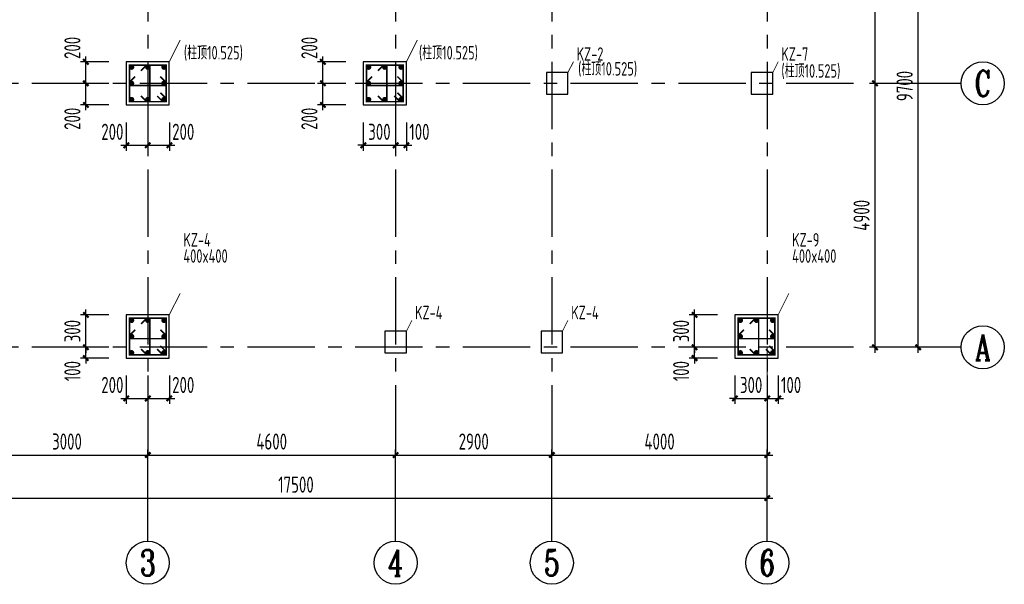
# Model space of a CAD drawing. Extents: x 4550910 to 19796140, y 148416 to 4611575.
# Tile 28 of 49: x 9702205 to 9720483, y 2199719 to 2210201. Entities that reach past the tile are written whole.
import ezdxf
from ezdxf.enums import TextEntityAlignment as Align

# ---------------------------------------------------------------- set-up
doc = ezdxf.new("R2010")
doc.units = 0
doc.header["$LTSCALE"] = 1000
doc.linetypes.add('CENTER', pattern=[2, 1.25, -0.25, 0.25, -0.25])
doc.layers.get('0').update_dxf_attribs({"linetype": 'CONTINUOUS'})
doc.layers.get('Defpoints').update_dxf_attribs({"linetype": 'CONTINUOUS'})
for name, color, linetype in [('AXIS', 8, 'CENTER'), ('AXIS_DIM', 3, 'CONTINUOUS'), ('AXIS_NUM', 7, 'CONTINUOUS'), ('COLU', 7, 'CONTINUOUS')]:
    doc.layers.add(name, color=color, linetype=linetype)
for name, color, linetype, lineweight in [('COLU_DE_REIND', 1, 'CONTINUOUS', 0), ('COLU_DE_REINL', 1, 'CONTINUOUS', 0), ('COLU_DIM', 3, 'CONTINUOUS', 0), ('COLU_TEXT_JZ', 7, 'CONTINUOUS', 0), ('FLOOR', 7, 'CONTINUOUS', 0)]:
    doc.layers.add(name, color=color, linetype=linetype, lineweight=lineweight)
doc.styles.add('TSSD_Axis', font='Complex.shx', dxfattribs={"width": 0.7, "bigfont": 'hztxt.shx'})
doc.styles.add('TSSD_Dimension', font='Tssdeng.shx', dxfattribs={"width": 0.7, "bigfont": 'hztxt.shx'})
doc.styles.add('TSSD_Rein', font='Tssdeng.shx', dxfattribs={"width": 0.7, "bigfont": 'hztxt.shx'})
doc.dimstyles.new('TSSD_100_100', dxfattribs={"dimtxt": 300, "dimasz": 100, "dimexe": 100, "dimexo": 250, "dimgap": 100, "dimtad": 1, "dimdec": 0, "dimzin": 0, "dimdsep": 46, "dimtxsty": 'TSSD_Dimension', "dimblk": 'ARCHTICK', "dimcen": 0, "dimdle": 100, "dimclrt": 7, "dimadec": 0, "dimazin": 0, "dimtfac": 1, "dimtdec": 0, "dimtix": 1, "dimtmove": 2, "dimatfit": 3, "dimfxl": 0, "dimtolj": 1, "dimtzin": 0, "dimarcsym": 0})
doc.dimstyles.new('TSSD_50_100', dxfattribs={"dimtxt": 300, "dimasz": 100, "dimexe": 100, "dimexo": 250, "dimgap": 100, "dimtad": 1, "dimdec": 0, "dimlfac": 0.5, "dimzin": 0, "dimdsep": 46, "dimtxsty": 'TSSD_Dimension', "dimblk": 'ARCHTICK', "dimblk1": 'ARCHTICK', "dimblk2": 'ARCHTICK', "dimcen": 0, "dimdle": 100, "dimclrt": 7, "dimadec": 0, "dimazin": 0, "dimtfac": 1, "dimtdec": 0, "dimtix": 1, "dimtmove": 2, "dimatfit": 3, "dimfxl": 0, "dimtolj": 1, "dimtzin": 0, "dimarcsym": 0})

# ---------------------------------------------------------------- blocks, each defined once
blk = doc.blocks.new('_ArchTick')
at = {"color": 0, "linetype": 'ByBlock', "const_width": 0.4}
blk.add_lwpolyline([(-0.5, -0.5), (0.5, 0.5)], dxfattribs=at)
blk = doc.blocks.new('*D77')
at = {"layer": 'COLU_DIM', "color": 0, "lineweight": -2, "transparency": 16777216}
for p, q in [((9703433, 2204119), (9703433, 2204219)), ((9703858, 2204119), (9703333, 2204119)), ((9703433, 2203919), (9703433, 2204119)), ((9703858, 2203919), (9703333, 2203919)), ((9703433, 2203919), (9703433, 2203819))]:
    blk.add_line(p, q, dxfattribs=at)
at = {"layer": 'Defpoints', "color": 0, "transparency": 16777216}
for p in [(9703433, 2204119), (9704108, 2204119), (9704108, 2203919)]:
    blk.add_point(p, dxfattribs=at)
at = {"layer": 'COLU_DIM', "color": 0, "lineweight": -2, "transparency": 16777216, "xscale": 100, "yscale": 100, "zscale": 100}
for p, rotation in [((9703433, 2204119), 270), ((9703433, 2203919), 90)]:
    blk.add_blockref('_ArchTick', p, dxfattribs=dict(at, rotation=rotation))
at = {"layer": 'COLU_DIM', "color": 7, "transparency": 16777216, "insert": (9703183, 2203677), "char_height": 300, "attachment_point": 5, "rotation": 90, "style": 'TSSD_Dimension'}
blk.add_mtext('\\A1;100', dxfattribs=at)
blk = doc.blocks.new('*D78')
at = {"layer": 'COLU_DIM', "color": 0, "lineweight": -2, "transparency": 16777216}
for p, q in [((9703858, 2204719), (9703333, 2204719)), ((9703433, 2204719), (9703433, 2204819)), ((9703433, 2204119), (9703433, 2204719)), ((9703858, 2204119), (9703333, 2204119)), ((9703433, 2204119), (9703433, 2204019))]:
    blk.add_line(p, q, dxfattribs=at)
at = {"layer": 'Defpoints', "color": 0, "transparency": 16777216}
for p in [(9703433, 2204719), (9704108, 2204719), (9704108, 2204119)]:
    blk.add_point(p, dxfattribs=at)
at = {"layer": 'COLU_DIM', "color": 0, "lineweight": -2, "transparency": 16777216, "xscale": 100, "yscale": 100, "zscale": 100}
for p, rotation in [((9703433, 2204719), 270), ((9703433, 2204119), 90)]:
    blk.add_blockref('_ArchTick', p, dxfattribs=dict(at, rotation=rotation))
at = {"layer": 'COLU_DIM', "color": 7, "transparency": 16777216, "insert": (9703183, 2204419), "char_height": 300, "attachment_point": 5, "rotation": 90, "style": 'TSSD_Dimension'}
blk.add_mtext('\\A1;300', dxfattribs=at)
blk = doc.blocks.new('*D79')
at = {"layer": 'COLU_DIM', "color": 0, "lineweight": -2, "transparency": 16777216}
for p, q in [((9704183, 2203594), (9704183, 2203069)), ((9704583, 2203594), (9704583, 2203069)), ((9704083, 2203169), (9704683, 2203169))]:
    blk.add_line(p, q, dxfattribs=at)
at = {"layer": 'Defpoints', "color": 0, "transparency": 16777216}
for p in [(9704183, 2203844), (9704583, 2203844), (9704583, 2203169)]:
    blk.add_point(p, dxfattribs=at)
at = {"layer": 'COLU_DIM', "color": 0, "lineweight": -2, "transparency": 16777216, "xscale": 100, "yscale": 100, "zscale": 100, "rotation": 180}
blk.add_blockref('_ArchTick', (9704183, 2203169), dxfattribs=at)
at = {"layer": 'COLU_DIM', "color": 0, "lineweight": -2, "transparency": 16777216, "xscale": 100, "yscale": 100, "zscale": 100}
blk.add_blockref('_ArchTick', (9704583, 2203169), dxfattribs=at)
at = {"layer": 'COLU_DIM', "color": 7, "transparency": 16777216, "insert": (9703925, 2203419), "char_height": 300, "attachment_point": 5, "style": 'TSSD_Dimension'}
blk.add_mtext('\\A1;200', dxfattribs=at)
blk = doc.blocks.new('*D80')
at = {"layer": 'COLU_DIM', "color": 0, "lineweight": -2, "transparency": 16777216}
for p, q in [((9704583, 2203594), (9704583, 2203069)), ((9704983, 2203594), (9704983, 2203069)), ((9704483, 2203169), (9705083, 2203169))]:
    blk.add_line(p, q, dxfattribs=at)
at = {"layer": 'Defpoints', "color": 0, "transparency": 16777216}
for p in [(9704583, 2203844), (9704983, 2203844), (9704983, 2203169)]:
    blk.add_point(p, dxfattribs=at)
at = {"layer": 'COLU_DIM', "color": 0, "lineweight": -2, "transparency": 16777216, "xscale": 100, "yscale": 100, "zscale": 100, "rotation": 180}
blk.add_blockref('_ArchTick', (9704583, 2203169), dxfattribs=at)
at = {"layer": 'COLU_DIM', "color": 0, "lineweight": -2, "transparency": 16777216, "xscale": 100, "yscale": 100, "zscale": 100}
blk.add_blockref('_ArchTick', (9704983, 2203169), dxfattribs=at)
at = {"layer": 'COLU_DIM', "color": 7, "transparency": 16777216, "insert": (9705241, 2203419), "char_height": 300, "attachment_point": 5, "style": 'TSSD_Dimension'}
blk.add_mtext('\\A1;200', dxfattribs=at)
blk = doc.blocks.new('*D81')
at = {"layer": 'COLU_DIM', "color": 0, "lineweight": -2, "transparency": 16777216}
for p, q in [((9703433, 2208519), (9703433, 2209119)), ((9703858, 2209019), (9703333, 2209019)), ((9703858, 2208619), (9703333, 2208619))]:
    blk.add_line(p, q, dxfattribs=at)
at = {"layer": 'Defpoints', "color": 0, "transparency": 16777216}
for p in [(9703433, 2209019), (9704108, 2209019), (9704108, 2208619)]:
    blk.add_point(p, dxfattribs=at)
at = {"layer": 'COLU_DIM', "color": 0, "lineweight": -2, "transparency": 16777216, "xscale": 100, "yscale": 100, "zscale": 100}
for p, rotation in [((9703433, 2209019), 90), ((9703433, 2208619), 270)]:
    blk.add_blockref('_ArchTick', p, dxfattribs=dict(at, rotation=rotation))
at = {"layer": 'COLU_DIM', "color": 7, "transparency": 16777216, "insert": (9703183, 2208361), "char_height": 300, "attachment_point": 5, "rotation": 90, "style": 'TSSD_Dimension'}
blk.add_mtext('\\A1;200', dxfattribs=at)
blk = doc.blocks.new('*D82')
at = {"layer": 'COLU_DIM', "color": 0, "lineweight": -2, "transparency": 16777216}
for p, q in [((9703433, 2208919), (9703433, 2209519)), ((9703858, 2209419), (9703333, 2209419)), ((9703858, 2209019), (9703333, 2209019))]:
    blk.add_line(p, q, dxfattribs=at)
at = {"layer": 'Defpoints', "color": 0, "transparency": 16777216}
for p in [(9703433, 2209419), (9704108, 2209419), (9704108, 2209019)]:
    blk.add_point(p, dxfattribs=at)
at = {"layer": 'COLU_DIM', "color": 0, "lineweight": -2, "transparency": 16777216, "xscale": 100, "yscale": 100, "zscale": 100}
for p, rotation in [((9703433, 2209419), 90), ((9703433, 2209019), 270)]:
    blk.add_blockref('_ArchTick', p, dxfattribs=dict(at, rotation=rotation))
at = {"layer": 'COLU_DIM', "color": 7, "transparency": 16777216, "insert": (9703183, 2209677), "char_height": 300, "attachment_point": 5, "rotation": 90, "style": 'TSSD_Dimension'}
blk.add_mtext('\\A1;200', dxfattribs=at)
blk = doc.blocks.new('*D83')
at = {"layer": 'COLU_DIM', "color": 0, "lineweight": -2, "transparency": 16777216}
for p, q in [((9704183, 2208294), (9704183, 2207769)), ((9704583, 2208294), (9704583, 2207769)), ((9704083, 2207869), (9704683, 2207869))]:
    blk.add_line(p, q, dxfattribs=at)
at = {"layer": 'Defpoints', "color": 0, "transparency": 16777216}
for p in [(9704183, 2208544), (9704583, 2208544), (9704583, 2207869)]:
    blk.add_point(p, dxfattribs=at)
at = {"layer": 'COLU_DIM', "color": 0, "lineweight": -2, "transparency": 16777216, "xscale": 100, "yscale": 100, "zscale": 100, "rotation": 180}
blk.add_blockref('_ArchTick', (9704183, 2207869), dxfattribs=at)
at = {"layer": 'COLU_DIM', "color": 0, "lineweight": -2, "transparency": 16777216, "xscale": 100, "yscale": 100, "zscale": 100}
blk.add_blockref('_ArchTick', (9704583, 2207869), dxfattribs=at)
at = {"layer": 'COLU_DIM', "color": 7, "transparency": 16777216, "insert": (9703925, 2208119), "char_height": 300, "attachment_point": 5, "style": 'TSSD_Dimension'}
blk.add_mtext('\\A1;200', dxfattribs=at)
blk = doc.blocks.new('*D84')
at = {"layer": 'COLU_DIM', "color": 0, "lineweight": -2, "transparency": 16777216}
for p, q in [((9704583, 2208294), (9704583, 2207769)), ((9704983, 2208294), (9704983, 2207769)), ((9704483, 2207869), (9705083, 2207869))]:
    blk.add_line(p, q, dxfattribs=at)
at = {"layer": 'Defpoints', "color": 0, "transparency": 16777216}
for p in [(9704583, 2208544), (9704983, 2208544), (9704983, 2207869)]:
    blk.add_point(p, dxfattribs=at)
at = {"layer": 'COLU_DIM', "color": 0, "lineweight": -2, "transparency": 16777216, "xscale": 100, "yscale": 100, "zscale": 100, "rotation": 180}
blk.add_blockref('_ArchTick', (9704583, 2207869), dxfattribs=at)
at = {"layer": 'COLU_DIM', "color": 0, "lineweight": -2, "transparency": 16777216, "xscale": 100, "yscale": 100, "zscale": 100}
blk.add_blockref('_ArchTick', (9704983, 2207869), dxfattribs=at)
at = {"layer": 'COLU_DIM', "color": 7, "transparency": 16777216, "insert": (9705241, 2208119), "char_height": 300, "attachment_point": 5, "style": 'TSSD_Dimension'}
blk.add_mtext('\\A1;200', dxfattribs=at)
blk = doc.blocks.new('*D89')
at = {"layer": 'COLU_DIM', "color": 0, "lineweight": -2, "transparency": 16777216}
for p, q in [((9707833, 2208519), (9707833, 2209119)), ((9708258, 2209019), (9707733, 2209019)), ((9708258, 2208619), (9707733, 2208619))]:
    blk.add_line(p, q, dxfattribs=at)
at = {"layer": 'Defpoints', "color": 0, "transparency": 16777216}
for p in [(9707833, 2209019), (9708508, 2209019), (9708508, 2208619)]:
    blk.add_point(p, dxfattribs=at)
at = {"layer": 'COLU_DIM', "color": 0, "lineweight": -2, "transparency": 16777216, "xscale": 100, "yscale": 100, "zscale": 100}
for p, rotation in [((9707833, 2209019), 90), ((9707833, 2208619), 270)]:
    blk.add_blockref('_ArchTick', p, dxfattribs=dict(at, rotation=rotation))
at = {"layer": 'COLU_DIM', "color": 7, "transparency": 16777216, "insert": (9707583, 2208361), "char_height": 300, "attachment_point": 5, "rotation": 90, "style": 'TSSD_Dimension'}
blk.add_mtext('\\A1;200', dxfattribs=at)
blk = doc.blocks.new('*D90')
at = {"layer": 'COLU_DIM', "color": 0, "lineweight": -2, "transparency": 16777216}
for p, q in [((9707833, 2208919), (9707833, 2209519)), ((9708258, 2209419), (9707733, 2209419)), ((9708258, 2209019), (9707733, 2209019))]:
    blk.add_line(p, q, dxfattribs=at)
at = {"layer": 'Defpoints', "color": 0, "transparency": 16777216}
for p in [(9707833, 2209419), (9708508, 2209419), (9708508, 2209019)]:
    blk.add_point(p, dxfattribs=at)
at = {"layer": 'COLU_DIM', "color": 0, "lineweight": -2, "transparency": 16777216, "xscale": 100, "yscale": 100, "zscale": 100}
for p, rotation in [((9707833, 2209419), 90), ((9707833, 2209019), 270)]:
    blk.add_blockref('_ArchTick', p, dxfattribs=dict(at, rotation=rotation))
at = {"layer": 'COLU_DIM', "color": 7, "transparency": 16777216, "insert": (9707583, 2209677), "char_height": 300, "attachment_point": 5, "rotation": 90, "style": 'TSSD_Dimension'}
blk.add_mtext('\\A1;200', dxfattribs=at)
blk = doc.blocks.new('*D91')
at = {"layer": 'COLU_DIM', "color": 0, "lineweight": -2, "transparency": 16777216}
for p, q in [((9708583, 2208294), (9708583, 2207769)), ((9709183, 2208294), (9709183, 2207769)), ((9708583, 2207869), (9708483, 2207869)), ((9708583, 2207869), (9709183, 2207869)), ((9709183, 2207869), (9709283, 2207869))]:
    blk.add_line(p, q, dxfattribs=at)
at = {"layer": 'Defpoints', "color": 0, "transparency": 16777216}
for p in [(9708583, 2208544), (9709183, 2208544), (9709183, 2207869)]:
    blk.add_point(p, dxfattribs=at)
at = {"layer": 'COLU_DIM', "color": 0, "lineweight": -2, "transparency": 16777216, "xscale": 100, "yscale": 100, "zscale": 100}
blk.add_blockref('_ArchTick', (9708583, 2207869), dxfattribs=at)
at = {"layer": 'COLU_DIM', "color": 0, "lineweight": -2, "transparency": 16777216, "xscale": 100, "yscale": 100, "zscale": 100, "rotation": 180}
blk.add_blockref('_ArchTick', (9709183, 2207869), dxfattribs=at)
at = {"layer": 'COLU_DIM', "color": 7, "transparency": 16777216, "insert": (9708883, 2208119), "char_height": 300, "attachment_point": 5, "style": 'TSSD_Dimension'}
blk.add_mtext('\\A1;300', dxfattribs=at)
blk = doc.blocks.new('*D92')
at = {"layer": 'COLU_DIM', "color": 0, "lineweight": -2, "transparency": 16777216}
for p, q in [((9709183, 2208294), (9709183, 2207769)), ((9709383, 2208294), (9709383, 2207769)), ((9709083, 2207869), (9709483, 2207869))]:
    blk.add_line(p, q, dxfattribs=at)
at = {"layer": 'Defpoints', "color": 0, "transparency": 16777216}
for p in [(9709183, 2208544), (9709383, 2208544), (9709383, 2207869)]:
    blk.add_point(p, dxfattribs=at)
at = {"layer": 'COLU_DIM', "color": 0, "lineweight": -2, "transparency": 16777216, "xscale": 100, "yscale": 100, "zscale": 100, "rotation": 180}
blk.add_blockref('_ArchTick', (9709183, 2207869), dxfattribs=at)
at = {"layer": 'COLU_DIM', "color": 0, "lineweight": -2, "transparency": 16777216, "xscale": 100, "yscale": 100, "zscale": 100}
blk.add_blockref('_ArchTick', (9709383, 2207869), dxfattribs=at)
at = {"layer": 'COLU_DIM', "color": 7, "transparency": 16777216, "insert": (9709625, 2208119), "char_height": 300, "attachment_point": 5, "style": 'TSSD_Dimension'}
blk.add_mtext('\\A1;100', dxfattribs=at)
blk = doc.blocks.new('*D97')
at = {"layer": 'COLU_DIM', "color": 0, "lineweight": -2, "transparency": 16777216}
for p, q in [((9714733, 2204119), (9714733, 2204219)), ((9715158, 2204119), (9714633, 2204119)), ((9714733, 2203919), (9714733, 2204119)), ((9715158, 2203919), (9714633, 2203919)), ((9714733, 2203919), (9714733, 2203819))]:
    blk.add_line(p, q, dxfattribs=at)
at = {"layer": 'Defpoints', "color": 0, "transparency": 16777216}
for p in [(9714733, 2204119), (9715408, 2204119), (9715408, 2203919)]:
    blk.add_point(p, dxfattribs=at)
at = {"layer": 'COLU_DIM', "color": 0, "lineweight": -2, "transparency": 16777216, "xscale": 100, "yscale": 100, "zscale": 100}
for p, rotation in [((9714733, 2204119), 270), ((9714733, 2203919), 90)]:
    blk.add_blockref('_ArchTick', p, dxfattribs=dict(at, rotation=rotation))
at = {"layer": 'COLU_DIM', "color": 7, "transparency": 16777216, "insert": (9714483, 2203677), "char_height": 300, "attachment_point": 5, "rotation": 90, "style": 'TSSD_Dimension'}
blk.add_mtext('\\A1;100', dxfattribs=at)
blk = doc.blocks.new('*D98')
at = {"layer": 'COLU_DIM', "color": 0, "lineweight": -2, "transparency": 16777216}
for p, q in [((9715158, 2204719), (9714633, 2204719)), ((9714733, 2204719), (9714733, 2204819)), ((9714733, 2204119), (9714733, 2204719)), ((9715158, 2204119), (9714633, 2204119)), ((9714733, 2204119), (9714733, 2204019))]:
    blk.add_line(p, q, dxfattribs=at)
at = {"layer": 'Defpoints', "color": 0, "transparency": 16777216}
for p in [(9714733, 2204719), (9715408, 2204719), (9715408, 2204119)]:
    blk.add_point(p, dxfattribs=at)
at = {"layer": 'COLU_DIM', "color": 0, "lineweight": -2, "transparency": 16777216, "xscale": 100, "yscale": 100, "zscale": 100}
for p, rotation in [((9714733, 2204719), 270), ((9714733, 2204119), 90)]:
    blk.add_blockref('_ArchTick', p, dxfattribs=dict(at, rotation=rotation))
at = {"layer": 'COLU_DIM', "color": 7, "transparency": 16777216, "insert": (9714483, 2204419), "char_height": 300, "attachment_point": 5, "rotation": 90, "style": 'TSSD_Dimension'}
blk.add_mtext('\\A1;300', dxfattribs=at)
blk = doc.blocks.new('*D99')
at = {"layer": 'COLU_DIM', "color": 0, "lineweight": -2, "transparency": 16777216}
for p, q in [((9715483, 2203594), (9715483, 2203069)), ((9716083, 2203594), (9716083, 2203069)), ((9715483, 2203169), (9715383, 2203169)), ((9715483, 2203169), (9716083, 2203169)), ((9716083, 2203169), (9716183, 2203169))]:
    blk.add_line(p, q, dxfattribs=at)
at = {"layer": 'Defpoints', "color": 0, "transparency": 16777216}
for p in [(9715483, 2203844), (9716083, 2203844), (9716083, 2203169)]:
    blk.add_point(p, dxfattribs=at)
at = {"layer": 'COLU_DIM', "color": 0, "lineweight": -2, "transparency": 16777216, "xscale": 100, "yscale": 100, "zscale": 100}
blk.add_blockref('_ArchTick', (9715483, 2203169), dxfattribs=at)
at = {"layer": 'COLU_DIM', "color": 0, "lineweight": -2, "transparency": 16777216, "xscale": 100, "yscale": 100, "zscale": 100, "rotation": 180}
blk.add_blockref('_ArchTick', (9716083, 2203169), dxfattribs=at)
at = {"layer": 'COLU_DIM', "color": 7, "transparency": 16777216, "insert": (9715783, 2203419), "char_height": 300, "attachment_point": 5, "style": 'TSSD_Dimension'}
blk.add_mtext('\\A1;300', dxfattribs=at)
blk = doc.blocks.new('*D100')
at = {"layer": 'COLU_DIM', "color": 0, "lineweight": -2, "transparency": 16777216}
for p, q in [((9716083, 2203594), (9716083, 2203069)), ((9716283, 2203594), (9716283, 2203069)), ((9715983, 2203169), (9716383, 2203169))]:
    blk.add_line(p, q, dxfattribs=at)
at = {"layer": 'Defpoints', "color": 0, "transparency": 16777216}
for p in [(9716083, 2203844), (9716283, 2203844), (9716283, 2203169)]:
    blk.add_point(p, dxfattribs=at)
at = {"layer": 'COLU_DIM', "color": 0, "lineweight": -2, "transparency": 16777216, "xscale": 100, "yscale": 100, "zscale": 100, "rotation": 180}
blk.add_blockref('_ArchTick', (9716083, 2203169), dxfattribs=at)
at = {"layer": 'COLU_DIM', "color": 0, "lineweight": -2, "transparency": 16777216, "xscale": 100, "yscale": 100, "zscale": 100}
blk.add_blockref('_ArchTick', (9716283, 2203169), dxfattribs=at)
at = {"layer": 'COLU_DIM', "color": 7, "transparency": 16777216, "insert": (9716525, 2203419), "char_height": 300, "attachment_point": 5, "style": 'TSSD_Dimension'}
blk.add_mtext('\\A1;100', dxfattribs=at)
blk = doc.blocks.new('*D102')
at = {"layer": 'AXIS_DIM', "color": 0, "lineweight": -2, "transparency": 16777216}
for p, q in [((9701483, 2202119), (9704683, 2202119)), ((9701583, 2201869), (9701583, 2202219)), ((9704583, 2201869), (9704583, 2202219))]:
    blk.add_line(p, q, dxfattribs=at)
at = {"layer": 'Defpoints', "color": 0, "transparency": 16777216}
for p in [(9704583, 2202119), (9701583, 2201619), (9704583, 2201619)]:
    blk.add_point(p, dxfattribs=at)
at = {"layer": 'AXIS_DIM', "color": 0, "lineweight": -2, "transparency": 16777216, "xscale": 100, "yscale": 100, "zscale": 100, "rotation": 180}
blk.add_blockref('_ArchTick', (9701583, 2202119), dxfattribs=at)
at = {"layer": 'AXIS_DIM', "color": 0, "lineweight": -2, "transparency": 16777216, "xscale": 100, "yscale": 100, "zscale": 100}
blk.add_blockref('_ArchTick', (9704583, 2202119), dxfattribs=at)
at = {"layer": 'AXIS_DIM', "color": 7, "transparency": 16777216, "insert": (9703083, 2202369), "char_height": 300, "attachment_point": 5, "style": 'TSSD_Dimension'}
blk.add_mtext('\\A1;3000', dxfattribs=at)
blk = doc.blocks.new('*D103')
at = {"layer": 'AXIS_DIM', "color": 0, "lineweight": -2, "transparency": 16777216}
for p, q in [((9704483, 2202119), (9709283, 2202119)), ((9704583, 2201869), (9704583, 2202219)), ((9709183, 2201869), (9709183, 2202219))]:
    blk.add_line(p, q, dxfattribs=at)
at = {"layer": 'Defpoints', "color": 0, "transparency": 16777216}
for p in [(9709183, 2202119), (9704583, 2201619), (9709183, 2201619)]:
    blk.add_point(p, dxfattribs=at)
at = {"layer": 'AXIS_DIM', "color": 0, "lineweight": -2, "transparency": 16777216, "xscale": 100, "yscale": 100, "zscale": 100, "rotation": 180}
blk.add_blockref('_ArchTick', (9704583, 2202119), dxfattribs=at)
at = {"layer": 'AXIS_DIM', "color": 0, "lineweight": -2, "transparency": 16777216, "xscale": 100, "yscale": 100, "zscale": 100}
blk.add_blockref('_ArchTick', (9709183, 2202119), dxfattribs=at)
at = {"layer": 'AXIS_DIM', "color": 7, "transparency": 16777216, "insert": (9706883, 2202369), "char_height": 300, "attachment_point": 5, "style": 'TSSD_Dimension'}
blk.add_mtext('\\A1;4600', dxfattribs=at)
blk = doc.blocks.new('*D104')
at = {"layer": 'AXIS_DIM', "color": 0, "lineweight": -2, "transparency": 16777216}
for p, q in [((9709083, 2202119), (9712183, 2202119)), ((9709183, 2201869), (9709183, 2202219)), ((9712083, 2201869), (9712083, 2202219))]:
    blk.add_line(p, q, dxfattribs=at)
at = {"layer": 'Defpoints', "color": 0, "transparency": 16777216}
for p in [(9712083, 2202119), (9709183, 2201619), (9712083, 2201619)]:
    blk.add_point(p, dxfattribs=at)
at = {"layer": 'AXIS_DIM', "color": 0, "lineweight": -2, "transparency": 16777216, "xscale": 100, "yscale": 100, "zscale": 100, "rotation": 180}
blk.add_blockref('_ArchTick', (9709183, 2202119), dxfattribs=at)
at = {"layer": 'AXIS_DIM', "color": 0, "lineweight": -2, "transparency": 16777216, "xscale": 100, "yscale": 100, "zscale": 100}
blk.add_blockref('_ArchTick', (9712083, 2202119), dxfattribs=at)
at = {"layer": 'AXIS_DIM', "color": 7, "transparency": 16777216, "insert": (9710633, 2202369), "char_height": 300, "attachment_point": 5, "style": 'TSSD_Dimension'}
blk.add_mtext('\\A1;2900', dxfattribs=at)
blk = doc.blocks.new('*D105')
at = {"layer": 'AXIS_DIM', "color": 0, "lineweight": -2, "transparency": 16777216}
for p, q in [((9711983, 2202119), (9716183, 2202119)), ((9712083, 2201869), (9712083, 2202219)), ((9716083, 2201869), (9716083, 2202219))]:
    blk.add_line(p, q, dxfattribs=at)
at = {"layer": 'Defpoints', "color": 0, "transparency": 16777216}
for p in [(9716083, 2202119), (9712083, 2201619), (9716083, 2201619)]:
    blk.add_point(p, dxfattribs=at)
at = {"layer": 'AXIS_DIM', "color": 0, "lineweight": -2, "transparency": 16777216, "xscale": 100, "yscale": 100, "zscale": 100, "rotation": 180}
blk.add_blockref('_ArchTick', (9712083, 2202119), dxfattribs=at)
at = {"layer": 'AXIS_DIM', "color": 0, "lineweight": -2, "transparency": 16777216, "xscale": 100, "yscale": 100, "zscale": 100}
blk.add_blockref('_ArchTick', (9716083, 2202119), dxfattribs=at)
at = {"layer": 'AXIS_DIM', "color": 7, "transparency": 16777216, "insert": (9714083, 2202369), "char_height": 300, "attachment_point": 5, "style": 'TSSD_Dimension'}
blk.add_mtext('\\A1;4000', dxfattribs=at)
blk = doc.blocks.new('*D106')
at = {"layer": 'AXIS_DIM', "color": 0, "lineweight": -2, "transparency": 16777216}
for p, q in [((9698583, 2201069), (9698583, 2201419)), ((9716083, 2201069), (9716083, 2201419)), ((9698483, 2201319), (9716183, 2201319))]:
    blk.add_line(p, q, dxfattribs=at)
at = {"layer": 'Defpoints', "color": 0, "transparency": 16777216}
for p in [(9716083, 2201319), (9698583, 2200819), (9716083, 2200819)]:
    blk.add_point(p, dxfattribs=at)
at = {"layer": 'AXIS_DIM', "color": 0, "lineweight": -2, "transparency": 16777216, "xscale": 100, "yscale": 100, "zscale": 100, "rotation": 180}
blk.add_blockref('_ArchTick', (9698583, 2201319), dxfattribs=at)
at = {"layer": 'AXIS_DIM', "color": 0, "lineweight": -2, "transparency": 16777216, "xscale": 100, "yscale": 100, "zscale": 100}
blk.add_blockref('_ArchTick', (9716083, 2201319), dxfattribs=at)
at = {"layer": 'AXIS_DIM', "color": 7, "transparency": 16777216, "insert": (9707333, 2201569), "char_height": 300, "attachment_point": 5, "style": 'TSSD_Dimension'}
blk.add_mtext('\\A1;17500', dxfattribs=at)
blk = doc.blocks.new('ts_axno')
at = {"color": 0, "linetype": 'ByBlock', "lineweight": -2}
blk.add_circle((0, 0), 0.5, dxfattribs=at)
at = {"color": 0, "linetype": 'ByBlock', "lineweight": -2, "style": 'TSSD_Axis', "width": 0.7}
blk.add_attdef('A', text='', height=0.6, dxfattribs=at).set_placement((0, 0), align=Align.MIDDLE_CENTER)
blk = doc.blocks.new('*D116')
at = {"layer": 'AXIS_DIM', "color": 0, "lineweight": -2, "transparency": 16777216}
for p, q in [((9718083, 2204019), (9718083, 2209119)), ((9718333, 2209019), (9717983, 2209019)), ((9718333, 2204119), (9717983, 2204119))]:
    blk.add_line(p, q, dxfattribs=at)
at = {"layer": 'Defpoints', "color": 0, "transparency": 16777216}
for p in [(9718083, 2209019), (9718583, 2209019), (9718583, 2204119)]:
    blk.add_point(p, dxfattribs=at)
at = {"layer": 'AXIS_DIM', "color": 0, "lineweight": -2, "transparency": 16777216, "xscale": 100, "yscale": 100, "zscale": 100}
for p, rotation in [((9718083, 2209019), 90), ((9718083, 2204119), 270)]:
    blk.add_blockref('_ArchTick', p, dxfattribs=dict(at, rotation=rotation))
at = {"layer": 'AXIS_DIM', "color": 7, "transparency": 16777216, "insert": (9717833, 2206569), "char_height": 300, "attachment_point": 5, "rotation": 90, "style": 'TSSD_Dimension'}
blk.add_mtext('\\A1;4900', dxfattribs=at)
blk = doc.blocks.new('*D117')
at = {"layer": 'AXIS_DIM', "color": 0, "lineweight": -2, "transparency": 16777216}
for p, q in [((9718333, 2213819), (9717983, 2213819)), ((9718083, 2208919), (9718083, 2213919)), ((9718333, 2209019), (9717983, 2209019))]:
    blk.add_line(p, q, dxfattribs=at)
at = {"layer": 'Defpoints', "color": 0, "transparency": 16777216}
for p in [(9718083, 2213819), (9718583, 2213819), (9718583, 2209019)]:
    blk.add_point(p, dxfattribs=at)
at = {"layer": 'AXIS_DIM', "color": 0, "lineweight": -2, "transparency": 16777216, "xscale": 100, "yscale": 100, "zscale": 100}
for p, rotation in [((9718083, 2213819), 90), ((9718083, 2209019), 270)]:
    blk.add_blockref('_ArchTick', p, dxfattribs=dict(at, rotation=rotation))
at = {"layer": 'AXIS_DIM', "color": 7, "transparency": 16777216, "insert": (9717833, 2211419), "char_height": 300, "attachment_point": 5, "rotation": 90, "style": 'TSSD_Dimension'}
blk.add_mtext('\\A1;4800', dxfattribs=at)
blk = doc.blocks.new('*D118')
at = {"layer": 'AXIS_DIM', "color": 0, "lineweight": -2, "transparency": 16777216}
for p, q in [((9719133, 2213819), (9718783, 2213819)), ((9718883, 2204019), (9718883, 2213919)), ((9719133, 2204119), (9718783, 2204119))]:
    blk.add_line(p, q, dxfattribs=at)
at = {"layer": 'Defpoints', "color": 0, "transparency": 16777216}
for p in [(9718883, 2213819), (9719383, 2213819), (9719383, 2204119)]:
    blk.add_point(p, dxfattribs=at)
at = {"layer": 'AXIS_DIM', "color": 0, "lineweight": -2, "transparency": 16777216, "xscale": 100, "yscale": 100, "zscale": 100}
for p, rotation in [((9718883, 2213819), 90), ((9718883, 2204119), 270)]:
    blk.add_blockref('_ArchTick', p, dxfattribs=dict(at, rotation=rotation))
at = {"layer": 'AXIS_DIM', "color": 7, "transparency": 16777216, "insert": (9718633, 2208969), "char_height": 300, "attachment_point": 5, "rotation": 90, "style": 'TSSD_Dimension'}
blk.add_mtext('\\A1;9700', dxfattribs=at)

msp = doc.modelspace()

# ---------------------------------------------------------------- linework, layer by layer
at = {"layer": 'AXIS'}
for p, q in [((9704582.7, 2215418.6), (9704582.7, 2202118.6)), ((9709182.7, 2215418.6), (9709182.7, 2202118.6)), ((9712082.7, 2215418.6), (9712082.7, 2202118.6)), ((9716082.7, 2215418.6), (9716082.7, 2202118.6)), ((9717682.7, 2209018.6), (9696582.7, 2209018.6)), ((9717682.7, 2204118.6), (9696582.7, 2204118.6))]:
    msp.add_line(p, q, dxfattribs=at)
at = {"layer": 'AXIS_DIM'}
for p, q in [((9719682.7, 2209018.6), (9718082.7, 2209018.6)), ((9719682.7, 2204118.6), (9718082.7, 2204118.6)), ((9704582.7, 2200518.6), (9704582.7, 2202118.6)), ((9709182.7, 2200518.6), (9709182.7, 2202118.6)), ((9712082.7, 2200518.6), (9712082.7, 2202118.6)), ((9716082.7, 2200518.6), (9716082.7, 2202118.6))]:
    msp.add_line(p, q, dxfattribs=at)
at = {"layer": 'COLU'}
for p, q in [((9704982.7, 2209418.6), (9704182.7, 2209418.6)), ((9704182.7, 2209418.6), (9704182.7, 2208618.6)), ((9704982.7, 2208618.6), (9704982.7, 2209418.6)), ((9709382.7, 2209418.6), (9708582.7, 2209418.6)), ((9708582.7, 2209418.6), (9708582.7, 2208618.6)), ((9709382.7, 2208618.6), (9709382.7, 2209418.6)), ((9712382.7, 2209218.6), (9711982.7, 2209218.6)), ((9711982.7, 2209218.6), (9711982.7, 2208818.6)), ((9712382.7, 2208818.6), (9712382.7, 2209218.6)), ((9716182.7, 2209218.6), (9715782.7, 2209218.6)), ((9715782.7, 2209218.6), (9715782.7, 2208818.6)), ((9716182.7, 2208818.6), (9716182.7, 2209218.6)), ((9711982.7, 2208818.6), (9712382.7, 2208818.6)), ((9715782.7, 2208818.6), (9716182.7, 2208818.6)), ((9704182.7, 2208618.6), (9704982.7, 2208618.6)), ((9708582.7, 2208618.6), (9709382.7, 2208618.6)), ((9704982.7, 2204718.6), (9704182.7, 2204718.6)), ((9704182.7, 2204718.6), (9704182.7, 2203918.6)), ((9704982.7, 2203918.6), (9704982.7, 2204718.6)), ((9716282.7, 2204718.6), (9715482.7, 2204718.6)), ((9715482.7, 2204718.6), (9715482.7, 2203918.6)), ((9716282.7, 2203918.6), (9716282.7, 2204718.6)), ((9709382.7, 2204418.6), (9708982.7, 2204418.6)), ((9708982.7, 2204418.6), (9708982.7, 2204018.6)), ((9709382.7, 2204018.6), (9709382.7, 2204418.6)), ((9712282.7, 2204418.6), (9711882.7, 2204418.6)), ((9711882.7, 2204418.6), (9711882.7, 2204018.6)), ((9712282.7, 2204018.6), (9712282.7, 2204418.6)), ((9708982.7, 2204018.6), (9709382.7, 2204018.6)), ((9711882.7, 2204018.6), (9712282.7, 2204018.6)), ((9704182.7, 2203918.6), (9704982.7, 2203918.6)), ((9715482.7, 2203918.6), (9716282.7, 2203918.6))]:
    msp.add_line(p, q, dxfattribs=at)
at = {"layer": 'COLU_DE_REIND', "const_width": 50}
for points in [[(9704306.7, 2209319.6, 1), (9704256.7, 2209319.6, 1), (9704306.7, 2209319.6, 1)], [(9704607.7, 2209319.6, 1), (9704557.7, 2209319.6, 1), (9704607.7, 2209319.6, 1)], [(9704908.7, 2209319.6, 1), (9704858.7, 2209319.6, 1), (9704908.7, 2209319.6, 1)], [(9708706.7, 2209319.6, 1), (9708656.7, 2209319.6, 1), (9708706.7, 2209319.6, 1)], [(9709007.7, 2209319.6, 1), (9708957.7, 2209319.6, 1), (9709007.7, 2209319.6, 1)], [(9709308.7, 2209319.6, 1), (9709258.7, 2209319.6, 1), (9709308.7, 2209319.6, 1)], [(9704306.7, 2209018.6, 1), (9704256.7, 2209018.6, 1), (9704306.7, 2209018.6, 1)], [(9704908.7, 2209018.6, 1), (9704858.7, 2209018.6, 1), (9704908.7, 2209018.6, 1)], [(9708706.7, 2209018.6, 1), (9708656.7, 2209018.6, 1), (9708706.7, 2209018.6, 1)], [(9709308.7, 2209018.6, 1), (9709258.7, 2209018.6, 1), (9709308.7, 2209018.6, 1)], [(9704306.7, 2208717.6, 1), (9704256.7, 2208717.6, 1), (9704306.7, 2208717.6, 1)], [(9704607.7, 2208717.6, 1), (9704557.7, 2208717.6, 1), (9704607.7, 2208717.6, 1)], [(9704908.7, 2208717.6, 1), (9704858.7, 2208717.6, 1), (9704908.7, 2208717.6, 1)], [(9708706.7, 2208717.6, 1), (9708656.7, 2208717.6, 1), (9708706.7, 2208717.6, 1)], [(9709007.7, 2208717.6, 1), (9708957.7, 2208717.6, 1), (9709007.7, 2208717.6, 1)], [(9709308.7, 2208717.6, 1), (9709258.7, 2208717.6, 1), (9709308.7, 2208717.6, 1)], [(9704306.7, 2204619.6, 1), (9704256.7, 2204619.6, 1), (9704306.7, 2204619.6, 1)], [(9704607.7, 2204619.6, 1), (9704557.7, 2204619.6, 1), (9704607.7, 2204619.6, 1)], [(9704908.7, 2204619.6, 1), (9704858.7, 2204619.6, 1), (9704908.7, 2204619.6, 1)], [(9715606.7, 2204619.6, 1), (9715556.7, 2204619.6, 1), (9715606.7, 2204619.6, 1)], [(9715907.7, 2204619.6, 1), (9715857.7, 2204619.6, 1), (9715907.7, 2204619.6, 1)], [(9716208.7, 2204619.6, 1), (9716158.7, 2204619.6, 1), (9716208.7, 2204619.6, 1)], [(9704306.7, 2204318.6, 1), (9704256.7, 2204318.6, 1), (9704306.7, 2204318.6, 1)], [(9704908.7, 2204318.6, 1), (9704858.7, 2204318.6, 1), (9704908.7, 2204318.6, 1)], [(9715606.7, 2204318.6, 1), (9715556.7, 2204318.6, 1), (9715606.7, 2204318.6, 1)], [(9716208.7, 2204318.6, 1), (9716158.7, 2204318.6, 1), (9716208.7, 2204318.6, 1)], [(9704306.7, 2204017.6, 1), (9704256.7, 2204017.6, 1), (9704306.7, 2204017.6, 1)], [(9704607.7, 2204017.6, 1), (9704557.7, 2204017.6, 1), (9704607.7, 2204017.6, 1)], [(9704908.7, 2204017.6, 1), (9704858.7, 2204017.6, 1), (9704908.7, 2204017.6, 1)], [(9715606.7, 2204017.6, 1), (9715556.7, 2204017.6, 1), (9715606.7, 2204017.6, 1)], [(9715907.7, 2204017.6, 1), (9715857.7, 2204017.6, 1), (9715907.7, 2204017.6, 1)], [(9716208.7, 2204017.6, 1), (9716158.7, 2204017.6, 1), (9716208.7, 2204017.6, 1)]]:
    msp.add_lwpolyline(points, format="xyb", dxfattribs=at)
at = {"layer": 'COLU_DE_REINL', "const_width": 30}
for points in [[(9704756.6, 2208784.7), (9704862.7, 2208678.6), (9704922.7, 2208678.6), (9704922.7, 2208738.6), (9704922.7, 2208678.6), (9704922.7, 2209358.6), (9704242.7, 2209358.6), (9704242.7, 2208678.6), (9704862.7, 2208678.6), (9704922.7, 2208678.6), (9704922.7, 2208738.6), (9704816.6, 2208844.7)], [(9704456.6, 2208784.7), (9704562.7, 2208678.6), (9704622.7, 2208678.6), (9704622.7, 2209358.6), (9704562.7, 2209358.6), (9704456.6, 2209252.5)], [(9709156.6, 2208784.7), (9709262.7, 2208678.6), (9709322.7, 2208678.6), (9709322.7, 2208738.6), (9709322.7, 2208678.6), (9709322.7, 2209358.6), (9708642.7, 2209358.6), (9708642.7, 2208678.6), (9709262.7, 2208678.6), (9709322.7, 2208678.6), (9709322.7, 2208738.6), (9709216.6, 2208844.7)], [(9708856.6, 2208784.7), (9708962.7, 2208678.6), (9709022.7, 2208678.6), (9709022.7, 2209358.6), (9708962.7, 2209358.6), (9708856.6, 2209252.5)], [(9704348.8, 2209144.7), (9704242.7, 2209038.6), (9704242.7, 2208978.6), (9704922.7, 2208978.6), (9704922.7, 2209038.6), (9704816.6, 2209144.7)], [(9708748.8, 2209144.7), (9708642.7, 2209038.6), (9708642.7, 2208978.6), (9709322.7, 2208978.6), (9709322.7, 2209038.6), (9709216.6, 2209144.7)], [(9704756.6, 2204084.7), (9704862.7, 2203978.6), (9704922.7, 2203978.6), (9704922.7, 2204038.6), (9704922.7, 2203978.6), (9704922.7, 2204658.6), (9704242.7, 2204658.6), (9704242.7, 2203978.6), (9704862.7, 2203978.6), (9704922.7, 2203978.6), (9704922.7, 2204038.6), (9704816.6, 2204144.7)], [(9704456.6, 2204084.7), (9704562.7, 2203978.6), (9704622.7, 2203978.6), (9704622.7, 2204658.6), (9704562.7, 2204658.6), (9704456.6, 2204552.5)], [(9716056.6, 2204084.7), (9716162.7, 2203978.6), (9716222.7, 2203978.6), (9716222.7, 2204038.6), (9716222.7, 2203978.6), (9716222.7, 2204658.6), (9715542.7, 2204658.6), (9715542.7, 2203978.6), (9716162.7, 2203978.6), (9716222.7, 2203978.6), (9716222.7, 2204038.6), (9716116.6, 2204144.7)], [(9715756.6, 2204084.7), (9715862.7, 2203978.6), (9715922.7, 2203978.6), (9715922.7, 2204658.6), (9715862.7, 2204658.6), (9715756.6, 2204552.5)], [(9704348.8, 2204444.7), (9704242.7, 2204338.6), (9704242.7, 2204278.6), (9704922.7, 2204278.6), (9704922.7, 2204338.6), (9704816.6, 2204444.7)], [(9715648.8, 2204444.7), (9715542.7, 2204338.6), (9715542.7, 2204278.6), (9716222.7, 2204278.6), (9716222.7, 2204338.6), (9716116.6, 2204444.7)]]:
    msp.add_lwpolyline(points, dxfattribs=at)
at = {"layer": 'COLU_TEXT_JZ'}
for p, q in [((9704982.7, 2209418.6), (9705182.7, 2209818.6)), ((9709382.7, 2209418.6), (9709582.7, 2209818.6)), ((9712382.7, 2209218.6), (9712482.7, 2209418.6)), ((9716182.7, 2209218.6), (9716282.7, 2209418.6)), ((9704982.7, 2204718.6), (9705182.7, 2205118.6)), ((9716282.7, 2204718.6), (9716482.7, 2205118.6)), ((9709382.7, 2204418.6), (9709482.7, 2204618.6)), ((9712282.7, 2204418.6), (9712382.7, 2204618.6))]:
    msp.add_line(p, q, dxfattribs=at)
at = {"layer": 'FLOOR'}
msp.add_line((9716082.7, 2204118.6), (9716082.7, 2203218.6), dxfattribs=at)

# ---------------------------------------------------------------- block references
at = {"layer": 'AXIS_NUM'}
ref = msp.add_blockref('ts_axno', (9720082.7, 2209018.6), dxfattribs=dict(at, xscale=800, yscale=800, zscale=800))
ref.add_attrib('C', 'C', dxfattribs={"height": 480, "style": 'TSSD_Axis', "width": 0.7}).set_placement((9720082.7, 2209018.6), align=Align.MIDDLE_CENTER)
ref = msp.add_blockref('ts_axno', (9720082.7, 2204118.6), dxfattribs=dict(at, xscale=800, yscale=800, zscale=800))
ref.add_attrib('A', 'A', dxfattribs={"height": 480, "style": 'TSSD_Axis', "width": 0.7}).set_placement((9720082.7, 2204118.6), align=Align.MIDDLE_CENTER)
ref = msp.add_blockref('ts_axno', (9704582.7, 2200118.6), dxfattribs=dict(at, xscale=800, yscale=800, zscale=800))
ref.add_attrib('3', '3', dxfattribs={"height": 480, "style": 'TSSD_Axis', "width": 0.7}).set_placement((9704582.7, 2200118.6), align=Align.MIDDLE_CENTER)
ref = msp.add_blockref('ts_axno', (9709182.7, 2200118.6), dxfattribs=dict(at, xscale=800, yscale=800, zscale=800))
ref.add_attrib('4', '4', dxfattribs={"height": 480, "style": 'TSSD_Axis', "width": 0.7}).set_placement((9709182.7, 2200118.6), align=Align.MIDDLE_CENTER)
ref = msp.add_blockref('ts_axno', (9712082.7, 2200118.6), dxfattribs=dict(at, xscale=800, yscale=800, zscale=800))
ref.add_attrib('5', '5', dxfattribs={"height": 480, "style": 'TSSD_Axis', "width": 0.7}).set_placement((9712082.7, 2200118.6), align=Align.MIDDLE_CENTER)
ref = msp.add_blockref('ts_axno', (9716082.7, 2200118.6), dxfattribs=dict(at, xscale=800, yscale=800, zscale=800))
ref.add_attrib('6', '6', dxfattribs={"height": 480, "style": 'TSSD_Axis', "width": 0.7}).set_placement((9716082.7, 2200118.6), align=Align.MIDDLE_CENTER)

# ---------------------------------------------------------------- texts
at = {"layer": 'COLU_TEXT_JZ', "style": 'TSSD_Rein', "width": 0.7}
for s, p in [('(柱顶10.525)', (9705252.3, 2209462.1)), ('(柱顶10.525)', (9709616, 2209462.1)), ('KZ-2', (9712543.9, 2209438.6)), ('KZ-7', (9716343.9, 2209438.6)), ('(柱顶10.525)', (9712571.2, 2209164.3)), ('(柱顶10.525)', (9716343.8, 2209125)), ('KZ-4', (9705243.9, 2205988.6)), ('KZ-9', (9716543.9, 2205988.6)), ('400x400', (9705243.9, 2205688.6)), ('400x400', (9716543.9, 2205688.6)), ('KZ-4', (9709543.9, 2204638.6)), ('KZ-4', (9712443.9, 2204638.6))]:
    msp.add_text(s, height=250, dxfattribs=at).set_placement(p)

# ---------------------------------------------------------------- dimensions: what is measured, and where the dimension line sits
at = {"layer": 'AXIS_DIM'}
for p1, p2, picture, middle in [((9718582.7, 2209018.6), (9718582.7, 2213818.6), '*D117', (9717832.7, 2211418.6)), ((9719382.7, 2204118.6), (9719382.7, 2213818.6), '*D118', (9718632.7, 2208968.6)), ((9718582.7, 2204118.6), (9718582.7, 2209018.6), '*D116', (9717832.7, 2206568.6)), ((9701582.7, 2201618.6), (9704582.7, 2201618.6), '*D102', (9703082.7, 2202368.6)), ((9704582.7, 2201618.6), (9709182.7, 2201618.6), '*D103', (9706882.7, 2202368.6)), ((9709182.7, 2201618.6), (9712082.7, 2201618.6), '*D104', (9710632.7, 2202368.6)), ((9712082.7, 2201618.6), (9716082.7, 2201618.6), '*D105', (9714082.7, 2202368.6)), ((9698582.7, 2200818.6), (9716082.7, 2200818.6), '*D106', (9707332.7, 2201568.6))]:
    dim = msp.add_aligned_dim(p1=p1, p2=p2, distance=500, dimstyle='TSSD_100_100', dxfattribs=at)
    dim.commit()
    dim.dimension.update_dxf_attribs({"geometry": picture, "text_midpoint": middle})
at = {"layer": 'COLU_DIM'}
for base, p1, p2, angle, picture, middle in [((9703432.7, 2209418.6), (9704107.7, 2209018.6), (9704107.7, 2209418.6), 90, '*D82', (9703182.7, 2209676.7)), ((9707832.7, 2209418.6), (9708507.7, 2209018.6), (9708507.7, 2209418.6), 90, '*D90', (9707582.7, 2209676.7)), ((9703432.7, 2209018.6), (9704107.7, 2208618.6), (9704107.7, 2209018.6), 90, '*D81', (9703182.7, 2208360.5)), ((9707832.7, 2209018.6), (9708507.7, 2208618.6), (9708507.7, 2209018.6), 90, '*D89', (9707582.7, 2208360.5)), ((9704582.7, 2207868.6), (9704182.7, 2208543.6), (9704582.7, 2208543.6), 0, '*D83', (9703924.6, 2208118.6)), ((9704982.7, 2207868.6), (9704582.7, 2208543.6), (9704982.7, 2208543.6), 0, '*D84', (9705240.8, 2208118.6)), ((9709382.7, 2207868.6), (9709182.7, 2208543.6), (9709382.7, 2208543.6), 0, '*D92', (9709624.6, 2208118.6)), ((9703432.7, 2204118.6), (9704107.7, 2203918.6), (9704107.7, 2204118.6), 90, '*D77', (9703182.7, 2203676.7)), ((9714732.7, 2204118.6), (9715407.7, 2203918.6), (9715407.7, 2204118.6), 90, '*D97', (9714482.7, 2203676.7)), ((9704582.7, 2203168.6), (9704182.7, 2203843.6), (9704582.7, 2203843.6), 0, '*D79', (9703924.6, 2203418.6)), ((9704982.7, 2203168.6), (9704582.7, 2203843.6), (9704982.7, 2203843.6), 0, '*D80', (9705240.8, 2203418.6)), ((9716282.7, 2203168.6), (9716082.7, 2203843.6), (9716282.7, 2203843.6), 0, '*D100', (9716524.6, 2203418.6))]:
    dim = msp.add_linear_dim(base=base, p1=p1, p2=p2, angle=angle, dimstyle='TSSD_50_100', dxfattribs=at)
    dim.commit()
    dim.dimension.update_dxf_attribs({"geometry": picture, "text_midpoint": middle, "dimtype": 129})
for p1, p2, distance, picture, middle in [((9708582.7, 2208543.6), (9709182.7, 2208543.6), -675, '*D91', (9708882.7, 2208118.6)), ((9704107.7, 2204118.6), (9704107.7, 2204718.6), 675, '*D78', (9703182.7, 2204418.6)), ((9715407.7, 2204118.6), (9715407.7, 2204718.6), 675, '*D98', (9714482.7, 2204418.6)), ((9715482.7, 2203843.6), (9716082.7, 2203843.6), -675, '*D99', (9715782.7, 2203418.6))]:
    dim = msp.add_aligned_dim(p1=p1, p2=p2, distance=distance, dimstyle='TSSD_50_100', dxfattribs=at)
    dim.commit()
    dim.dimension.update_dxf_attribs({"geometry": picture, "text_midpoint": middle})

doc.saveas('drawing.dxf')
